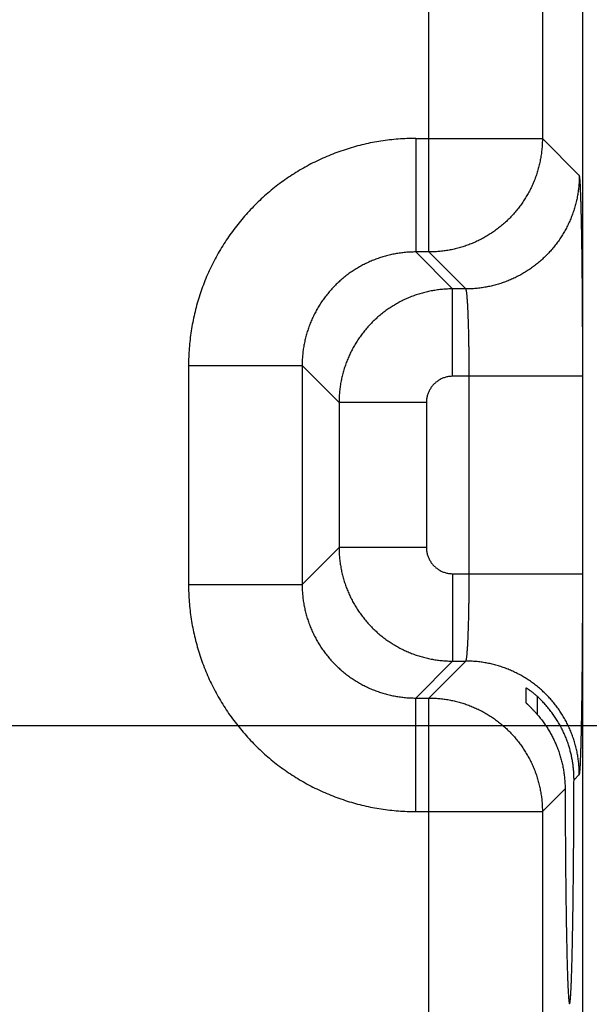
# Model space of a CAD drawing. Header units: inches. Extents: x 0 to 34, y 0 to 22.
# Tile 41 of 80: x 18.064 to 18.455, y 13.171 to 13.847. Entities that reach past the tile are written whole.
import ezdxf

# ---------------------------------------------------------------- set-up
doc = ezdxf.new("R2010")
doc.units = ezdxf.units.IN
doc.header["$LTSCALE"] = 1.87
doc.header["$MEASUREMENT"] = 0
doc.layers.get('0').update_dxf_attribs({"linetype": 'CONTINUOUS'})
doc.layers.add('DIMENSIONS', color=7, linetype='CONTINUOUS')
doc.styles.get("Standard").update_dxf_attribs({"font": 'txt', "width": 0.8})
doc.dimstyles.new('DIMSTYLE_1', dxfattribs={"dimtxt": 0.125, "dimasz": 0.18, "dimexe": 0.18, "dimexo": 0.0625, "dimgap": 0.09, "dimtad": 0, "dimtih": 1, "dimtoh": 1, "dimdec": 3, "dimzin": 4, "dimdsep": 46, "dimtxsty": 'STANDARD', "dimblk": '_FILLED', "dimblk1": '_FILLED', "dimblk2": '_FILLED', "dimcen": 0.09, "dimadec": 0, "dimazin": 0, "dimtp": 0.01, "dimtm": 0.01, "dimtfac": 1, "dimtdec": 3, "dimtofl": 0, "dimtmove": 0, "dimatfit": 3, "dimldrblk": '_FILLED', "dimfxl": 1, "dimtolj": 1, "dimtzin": 4, "dimarcsym": 0})

# ---------------------------------------------------------------- blocks, each defined once
blk = doc.blocks.new('*D7')
at = {"layer": 'DIMENSIONS', "color": 2, "linetype": 'CONTINUOUS'}
blk.add_line((17.71474, 13.36208), (19.28402, 13.36208), dxfattribs=at)
at = {"layer": 'DIMENSIONS', "color": 2, "linetype": 'CONTINUOUS', "width": 0.8}
for s, p in [('[', (19.97152, 13.29958)), (']', (20.57152, 13.29958)), ('3.529', (19.34652, 13.29958)), ('89.64', (20.07152, 13.29958))]:
    blk.add_text(s, height=0.125, dxfattribs=at).set_placement(p)
blk = doc.blocks.new('_FILLED')
at = {"color": 0, "linetype": 'BYBLOCK'}
blk.add_solid([(0, 0), (-1, 0.1736), (-1, -0.1736)], dxfattribs=at)
blk = doc.blocks.new('*D8')
at = {"layer": 'DIMENSIONS', "color": 2, "linetype": 'CONTINUOUS'}
blk.add_line((18.03939, 12.68508), (19.28381, 12.68508), dxfattribs=at)
at = {"layer": 'DIMENSIONS', "color": 2, "linetype": 'CONTINUOUS', "width": 0.8}
for s, p in [('[', (19.97131, 12.62258)), (']', (20.67131, 12.62258)), ('4.206', (19.34631, 12.62258)), ('106.83', (20.07131, 12.62258))]:
    blk.add_text(s, height=0.125, dxfattribs=at).set_placement(p)

msp = doc.modelspace()

# ---------------------------------------------------------------- linework, layer by layer
at = {"color": 7, "linetype": 'CONTINUOUS'}
for p, q in [((18.45096, 12.9164), (18.45096, 16.58677)), ((18.34516, 13.68723), (18.34516, 14.31094)), ((18.42314, 14.23295), (18.42314, 13.76521)), ((18.33613, 13.76521), (18.42314, 13.76521)), ((18.33613, 13.76521), (18.33613, 13.68723)), ((18.44851, 13.73985), (18.42314, 13.76521)), ((18.34516, 13.68723), (18.33613, 13.68723)), ((18.33613, 13.68723), (18.3615, 13.66186)), ((18.37053, 13.66186), (18.34516, 13.68723)), ((18.37053, 13.66186), (18.3615, 13.66186)), ((18.3615, 13.60187), (18.3615, 13.66186)), ((18.18016, 13.60924), (18.25814, 13.60924)), ((18.18016, 13.60924), (18.18016, 13.45893)), ((18.25814, 13.60924), (18.28351, 13.58387)), ((18.25814, 13.60924), (18.25814, 13.45893)), ((18.45088, 13.60187), (18.3615, 13.60187)), ((18.37289, 13.4663), (18.37289, 13.60187)), ((18.45088, 13.4663), (18.45088, 13.60187)), ((18.3435, 13.58387), (18.28351, 13.58387)), ((18.28351, 13.58387), (18.28351, 13.4843)), ((18.3435, 13.58387), (18.3435, 13.4843)), ((18.25814, 13.45893), (18.28351, 13.4843)), ((18.3435, 13.4843), (18.28351, 13.4843)), ((18.3615, 13.4663), (18.45088, 13.4663)), ((18.3615, 13.4663), (18.3615, 13.40631)), ((18.18016, 13.45893), (18.25814, 13.45893)), ((18.33613, 13.38094), (18.3615, 13.40631)), ((18.34516, 13.38094), (18.37053, 13.40631)), ((18.3615, 13.40631), (18.37053, 13.40631)), ((18.41192, 13.37769), (18.41192, 13.38798)), ((18.33613, 13.38094), (18.34516, 13.38094)), ((18.33613, 13.30295), (18.33613, 13.38094)), ((18.34516, 12.86623), (18.34516, 13.38094)), ((18.41966, 13.38201), (18.41966, 13.36964)), ((18.44486, 13.32466), (18.44851, 13.32832)), ((18.42314, 13.30295), (18.43875, 13.31855)), ((18.33613, 13.30295), (18.42314, 13.30295)), ((18.42314, 13.30295), (18.42314, 12.94421))]:
    msp.add_line(p, q, dxfattribs=at)
for points, knots in [([(18.33613, 13.76521), (18.33414, 13.76521), (18.33016, 13.76514), (18.32419, 13.76479), (18.31824, 13.76422), (18.31231, 13.76342), (18.30642, 13.7624), (18.30058, 13.76115), (18.29479, 13.75968), (18.28905, 13.75798), (18.28339, 13.75607), (18.2778, 13.75394), (18.2723, 13.7516), (18.26689, 13.74905), (18.26158, 13.74629), (18.25639, 13.74334), (18.25131, 13.74018), (18.24636, 13.73684), (18.24154, 13.73331), (18.23686, 13.7296), (18.23232, 13.7257), (18.22793, 13.72164), (18.22371, 13.71742), (18.21965, 13.71303), (18.21576, 13.70849), (18.21204, 13.70381), (18.20851, 13.69899), (18.20517, 13.69403), (18.20202, 13.68895), (18.19906, 13.68375), (18.19631, 13.67845), (18.19376, 13.67304), (18.19142, 13.66754), (18.18929, 13.66195), (18.18738, 13.65628), (18.18569, 13.65055), (18.18421, 13.64476), (18.18297, 13.63891), (18.18194, 13.63302), (18.18114, 13.6271), (18.18057, 13.62115), (18.18023, 13.6152), (18.18016, 13.61122), (18.18016, 13.60924)], [0, 0, 0, 0, 0.024385, 0.048782, 0.073183, 0.097584, 0.121978, 0.146366, 0.170753, 0.195142, 0.219541, 0.243952, 0.268362, 0.292759, 0.317145, 0.34153, 0.36592, 0.390311, 0.4147, 0.439087, 0.463472, 0.48786, 0.512255, 0.536655, 0.561049, 0.585432, 0.609818, 0.634218, 0.658621, 0.683012, 0.707393, 0.731782, 0.756188, 0.780599, 0.805004, 0.829401, 0.853789, 0.878175, 0.902566, 0.926961, 0.951343, 0.975695, 1, 1, 1, 1]), ([(18.42314, 13.76521), (18.42314, 13.76405), (18.42309, 13.76171), (18.42285, 13.75822), (18.42246, 13.75474), (18.42191, 13.75129), (18.42121, 13.74786), (18.42035, 13.74446), (18.41935, 13.74111), (18.41819, 13.7378), (18.41688, 13.73456), (18.41544, 13.73137), (18.41385, 13.72825), (18.41212, 13.7252), (18.41025, 13.72224), (18.40826, 13.71936), (18.40614, 13.71658), (18.40389, 13.71389), (18.40153, 13.71131), (18.39906, 13.70883), (18.39647, 13.70647), (18.39378, 13.70422), (18.391, 13.7021), (18.38812, 13.70011), (18.38516, 13.69825), (18.38211, 13.69652), (18.37899, 13.69493), (18.3758, 13.69348), (18.37256, 13.69218), (18.36925, 13.69102), (18.3659, 13.69001), (18.3625, 13.68916), (18.35907, 13.68846), (18.35562, 13.68791), (18.35214, 13.68752), (18.34865, 13.68728), (18.34632, 13.68723), (18.34516, 13.68723)], [0, 0, 0, 0, 0.028572, 0.057143, 0.085716, 0.114289, 0.142862, 0.171435, 0.200009, 0.228583, 0.257158, 0.285732, 0.314307, 0.342882, 0.371457, 0.400033, 0.428608, 0.457184, 0.485759, 0.514335, 0.542911, 0.571486, 0.600061, 0.628636, 0.65721, 0.685786, 0.714361, 0.742935, 0.771508, 0.80008, 0.828652, 0.857229, 0.885804, 0.914368, 0.942921, 0.971462, 1, 1, 1, 1]), ([(18.44851, 13.73985), (18.44851, 13.73868), (18.44846, 13.73635), (18.44822, 13.73285), (18.44783, 13.72938), (18.44728, 13.72592), (18.44658, 13.72249), (18.44572, 13.71909), (18.44472, 13.71574), (18.44356, 13.71244), (18.44226, 13.70919), (18.44081, 13.706), (18.43922, 13.70288), (18.43749, 13.69984), (18.43563, 13.69687), (18.43363, 13.694), (18.43151, 13.69121), (18.42927, 13.68852), (18.42691, 13.68594), (18.42443, 13.68347), (18.42185, 13.6811), (18.41916, 13.67886), (18.41637, 13.67674), (18.4135, 13.67474), (18.41053, 13.67288), (18.40749, 13.67115), (18.40437, 13.66956), (18.40118, 13.66812), (18.39793, 13.66681), (18.39463, 13.66566), (18.39128, 13.66465), (18.38788, 13.66379), (18.38445, 13.66309), (18.381, 13.66254), (18.37752, 13.66215), (18.37403, 13.66191), (18.37169, 13.66186), (18.37053, 13.66186)], [0, 0, 0, 0, 0.028569, 0.057138, 0.085708, 0.114278, 0.142849, 0.17142, 0.199991, 0.228563, 0.257135, 0.285707, 0.314279, 0.342852, 0.371424, 0.399997, 0.42857, 0.457143, 0.485716, 0.514289, 0.542862, 0.571435, 0.600008, 0.628581, 0.657153, 0.685725, 0.714297, 0.742869, 0.771441, 0.800012, 0.828583, 0.857153, 0.885723, 0.914293, 0.942862, 0.971431, 1, 1, 1, 1]), ([(18.45088, 13.60187), (18.45088, 13.60364), (18.45088, 13.6072), (18.45087, 13.61253), (18.45087, 13.61786), (18.45085, 13.62316), (18.45084, 13.62844), (18.45082, 13.63367), (18.45079, 13.63886), (18.45077, 13.64399), (18.45074, 13.64906), (18.4507, 13.65406), (18.45067, 13.65898), (18.45063, 13.66381), (18.45058, 13.66855), (18.45053, 13.67319), (18.45049, 13.67772), (18.45043, 13.68213), (18.45038, 13.68643), (18.45032, 13.6906), (18.45026, 13.69463), (18.45019, 13.69853), (18.45013, 13.70228), (18.45006, 13.70587), (18.44998, 13.70931), (18.44991, 13.71259), (18.44983, 13.7157), (18.44976, 13.71864), (18.44968, 13.7214), (18.4496, 13.72399), (18.44951, 13.72638), (18.44943, 13.72859), (18.44934, 13.73061), (18.44925, 13.73244), (18.44917, 13.73407), (18.44908, 13.7355), (18.44899, 13.73672), (18.4489, 13.73775), (18.44881, 13.73856), (18.44872, 13.73918), (18.44863, 13.73958), (18.44857, 13.73979), (18.44851, 13.73985)], [0, 0, 0, 0, 0.038639, 0.0773, 0.115898, 0.154348, 0.19257, 0.230494, 0.268073, 0.305267, 0.342015, 0.378249, 0.413904, 0.448929, 0.483272, 0.516885, 0.549721, 0.581733, 0.61287, 0.64308, 0.672317, 0.700542, 0.727716, 0.753794, 0.778732, 0.802491, 0.825039, 0.846347, 0.866381, 0.885106, 0.902493, 0.918521, 0.933173, 0.946421, 0.95824, 0.96861, 0.977521, 0.984966, 0.990934, 0.995418, 0.998422, 1, 1, 1, 1]), ([(18.33613, 13.68723), (18.33497, 13.68723), (18.33263, 13.68718), (18.32913, 13.68694), (18.32565, 13.68655), (18.32219, 13.686), (18.31875, 13.6853), (18.31536, 13.68444), (18.312, 13.68344), (18.30869, 13.68228), (18.30545, 13.68098), (18.30226, 13.67953), (18.29914, 13.67794), (18.2961, 13.67621), (18.29314, 13.67435), (18.29027, 13.67236), (18.28748, 13.67025), (18.2848, 13.66801), (18.28222, 13.66565), (18.27975, 13.66318), (18.27739, 13.66059), (18.27514, 13.65791), (18.27302, 13.65512), (18.27103, 13.65225), (18.26916, 13.64928), (18.26744, 13.64624), (18.26585, 13.64312), (18.2644, 13.63993), (18.26309, 13.63668), (18.26194, 13.63337), (18.26093, 13.63001), (18.26007, 13.62662), (18.25937, 13.62318), (18.25882, 13.61972), (18.25843, 13.61624), (18.2582, 13.61274), (18.25814, 13.61041), (18.25814, 13.60924)], [0, 0, 0, 0, 0.028597, 0.057199, 0.085802, 0.114402, 0.142998, 0.17159, 0.200176, 0.228755, 0.257326, 0.285887, 0.314437, 0.342976, 0.371504, 0.400026, 0.428546, 0.457068, 0.485595, 0.514129, 0.542671, 0.571222, 0.599782, 0.628349, 0.656921, 0.685497, 0.714075, 0.742656, 0.77124, 0.799827, 0.828415, 0.857005, 0.885598, 0.914193, 0.942793, 0.971395, 1, 1, 1, 1]), ([(18.3615, 13.66186), (18.36033, 13.66186), (18.358, 13.6618), (18.35451, 13.66157), (18.35103, 13.66117), (18.34757, 13.66063), (18.34414, 13.65992), (18.34074, 13.65907), (18.33739, 13.65806), (18.33408, 13.6569), (18.33083, 13.6556), (18.32764, 13.65415), (18.32453, 13.65256), (18.32148, 13.65083), (18.31852, 13.64897), (18.31565, 13.64697), (18.31286, 13.64485), (18.31018, 13.64261), (18.3076, 13.64025), (18.30512, 13.63778), (18.30276, 13.63519), (18.30052, 13.63251), (18.29839, 13.62972), (18.2964, 13.62684), (18.29454, 13.62388), (18.29281, 13.62083), (18.29122, 13.61771), (18.28977, 13.61452), (18.28846, 13.61127), (18.28731, 13.60797), (18.2863, 13.60461), (18.28545, 13.60122), (18.28474, 13.59779), (18.2842, 13.59433), (18.2838, 13.59086), (18.28357, 13.58737), (18.28351, 13.58503), (18.28351, 13.58387)], [0, 0, 0, 0, 0.028586, 0.057172, 0.085755, 0.114336, 0.142917, 0.1715, 0.20008, 0.228659, 0.257242, 0.285826, 0.3144, 0.342955, 0.371499, 0.400043, 0.428595, 0.457154, 0.485719, 0.514281, 0.542843, 0.571412, 0.599992, 0.628575, 0.657154, 0.685735, 0.714322, 0.74291, 0.77149, 0.800066, 0.828644, 0.857223, 0.885791, 0.914345, 0.942893, 0.971443, 1, 1, 1, 1]), ([(18.37289, 13.60187), (18.37289, 13.60284), (18.37289, 13.60477), (18.37288, 13.60768), (18.37287, 13.61056), (18.37285, 13.61343), (18.37282, 13.61627), (18.37279, 13.61907), (18.37276, 13.62184), (18.37271, 13.62456), (18.37267, 13.62723), (18.37262, 13.62983), (18.37256, 13.63237), (18.3725, 13.63484), (18.37243, 13.63723), (18.37236, 13.63954), (18.37228, 13.64175), (18.37221, 13.64388), (18.37212, 13.6459), (18.37203, 13.64782), (18.37194, 13.64964), (18.37185, 13.65134), (18.37175, 13.65292), (18.37165, 13.65439), (18.37155, 13.65573), (18.37144, 13.65695), (18.37133, 13.65803), (18.37122, 13.65898), (18.37111, 13.6598), (18.371, 13.66048), (18.37089, 13.66103), (18.37078, 13.66143), (18.37067, 13.6617), (18.37058, 13.66183), (18.37053, 13.66186)], [0, 0, 0, 0, 0.048389, 0.096657, 0.144691, 0.192381, 0.23962, 0.286302, 0.33232, 0.37757, 0.421943, 0.465325, 0.507605, 0.548675, 0.588436, 0.62681, 0.663723, 0.699086, 0.732815, 0.764822, 0.795029, 0.823375, 0.849802, 0.874244, 0.896638, 0.916927, 0.935064, 0.95101, 0.964734, 0.976214, 0.985439, 0.992415, 0.997194, 1, 1, 1, 1]), ([(18.3615, 13.60187), (18.36111, 13.60187), (18.36033, 13.60184), (18.35917, 13.60173), (18.35801, 13.60154), (18.35686, 13.60127), (18.35573, 13.60093), (18.35462, 13.60051), (18.35355, 13.60003), (18.35251, 13.59947), (18.3515, 13.59885), (18.35054, 13.59816), (18.34963, 13.59741), (18.34877, 13.59661), (18.34796, 13.59574), (18.34721, 13.59483), (18.34653, 13.59387), (18.3459, 13.59287), (18.34535, 13.59183), (18.34486, 13.59075), (18.34444, 13.58965), (18.3441, 13.58852), (18.34383, 13.58737), (18.34364, 13.5862), (18.34353, 13.58504), (18.3435, 13.58426), (18.3435, 13.58387)], [0, 0, 0, 0, 0.041209, 0.082654, 0.124271, 0.165999, 0.207783, 0.249565, 0.291302, 0.333007, 0.374707, 0.416423, 0.458157, 0.499901, 0.541649, 0.583392, 0.625119, 0.666826, 0.70854, 0.750291, 0.792097, 0.833909, 0.875666, 0.917308, 0.958775, 1, 1, 1, 1]), ([(18.28351, 13.4843), (18.28351, 13.48313), (18.28357, 13.48079), (18.2838, 13.4773), (18.2842, 13.47382), (18.28475, 13.47036), (18.28545, 13.46693), (18.28631, 13.46354), (18.28731, 13.46018), (18.28847, 13.45688), (18.28978, 13.45363), (18.29123, 13.45044), (18.29282, 13.44732), (18.29454, 13.44428), (18.2964, 13.44132), (18.2984, 13.43844), (18.30052, 13.43566), (18.30276, 13.43297), (18.30512, 13.43039), (18.3076, 13.42791), (18.31018, 13.42555), (18.31287, 13.42331), (18.31565, 13.42119), (18.31853, 13.41919), (18.32149, 13.41733), (18.32454, 13.4156), (18.32766, 13.41401), (18.33085, 13.41256), (18.3341, 13.41126), (18.3374, 13.4101), (18.34076, 13.4091), (18.34415, 13.40824), (18.34758, 13.40754), (18.35104, 13.40699), (18.35451, 13.4066), (18.358, 13.40636), (18.36034, 13.40631), (18.3615, 13.40631)], [0, 0, 0, 0, 0.028586, 0.057172, 0.085755, 0.114336, 0.142917, 0.1715, 0.20008, 0.228659, 0.257242, 0.285826, 0.3144, 0.342955, 0.371499, 0.400043, 0.428595, 0.457154, 0.485719, 0.514281, 0.542843, 0.571412, 0.599992, 0.628575, 0.657154, 0.685735, 0.714322, 0.74291, 0.77149, 0.800066, 0.828644, 0.857223, 0.885791, 0.914345, 0.942893, 0.971443, 1, 1, 1, 1]), ([(18.3435, 13.4843), (18.3435, 13.48391), (18.34353, 13.48313), (18.34364, 13.48196), (18.34383, 13.4808), (18.3441, 13.47965), (18.34444, 13.47852), (18.34486, 13.47742), (18.34534, 13.47634), (18.3459, 13.4753), (18.34652, 13.4743), (18.34721, 13.47334), (18.34796, 13.47242), (18.34876, 13.47156), (18.34963, 13.47076), (18.35054, 13.47001), (18.3515, 13.46932), (18.3525, 13.4687), (18.35354, 13.46814), (18.35462, 13.46765), (18.35572, 13.46724), (18.35686, 13.4669), (18.35801, 13.46663), (18.35917, 13.46644), (18.36033, 13.46632), (18.36111, 13.4663), (18.3615, 13.4663)], [0, 0, 0, 0, 0.041209, 0.082654, 0.124271, 0.165999, 0.207783, 0.249565, 0.291302, 0.333007, 0.374707, 0.416423, 0.458157, 0.499901, 0.541649, 0.583392, 0.625119, 0.666826, 0.70854, 0.750291, 0.792097, 0.833909, 0.875666, 0.917308, 0.958775, 1, 1, 1, 1]), ([(18.37053, 13.40631), (18.37058, 13.40633), (18.37067, 13.40646), (18.37078, 13.40673), (18.37089, 13.40714), (18.371, 13.40768), (18.37111, 13.40836), (18.37122, 13.40918), (18.37133, 13.41013), (18.37144, 13.41122), (18.37155, 13.41243), (18.37165, 13.41378), (18.37175, 13.41524), (18.37185, 13.41683), (18.37194, 13.41853), (18.37203, 13.42034), (18.37212, 13.42226), (18.37221, 13.42429), (18.37228, 13.42641), (18.37236, 13.42863), (18.37243, 13.43094), (18.3725, 13.43332), (18.37256, 13.43579), (18.37262, 13.43833), (18.37267, 13.44094), (18.37271, 13.44361), (18.37276, 13.44633), (18.37279, 13.44909), (18.37282, 13.4519), (18.37285, 13.45474), (18.37287, 13.4576), (18.37288, 13.46049), (18.37289, 13.46339), (18.37289, 13.46533), (18.37289, 13.4663)], [0, 0, 0, 0, 0.002806, 0.007585, 0.014561, 0.023786, 0.035266, 0.04899, 0.064936, 0.083073, 0.103362, 0.125756, 0.150198, 0.176625, 0.204971, 0.235178, 0.267186, 0.300914, 0.336277, 0.37319, 0.411564, 0.451325, 0.492395, 0.534675, 0.578057, 0.62243, 0.66768, 0.713698, 0.76038, 0.807619, 0.855309, 0.903343, 0.951611, 1, 1, 1, 1]), ([(18.44851, 13.32832), (18.44857, 13.32837), (18.44863, 13.32858), (18.44872, 13.32898), (18.44881, 13.3296), (18.4489, 13.33042), (18.44899, 13.33144), (18.44908, 13.33267), (18.44917, 13.3341), (18.44925, 13.33573), (18.44934, 13.33755), (18.44943, 13.33957), (18.44951, 13.34178), (18.4496, 13.34418), (18.44968, 13.34676), (18.44976, 13.34952), (18.44983, 13.35246), (18.44991, 13.35557), (18.44998, 13.35885), (18.45006, 13.36229), (18.45013, 13.36589), (18.45019, 13.36964), (18.45026, 13.37353), (18.45032, 13.37757), (18.45038, 13.38173), (18.45043, 13.38603), (18.45049, 13.39045), (18.45053, 13.39498), (18.45058, 13.39962), (18.45063, 13.40435), (18.45067, 13.40919), (18.4507, 13.41411), (18.45074, 13.41911), (18.45077, 13.42418), (18.45079, 13.42931), (18.45082, 13.43449), (18.45084, 13.43973), (18.45085, 13.445), (18.45087, 13.45031), (18.45087, 13.45563), (18.45088, 13.46096), (18.45088, 13.46452), (18.45088, 13.4663)], [0, 0, 0, 0, 0.001578, 0.004582, 0.009066, 0.015034, 0.022479, 0.03139, 0.04176, 0.053579, 0.066827, 0.081479, 0.097507, 0.114894, 0.133619, 0.153653, 0.174961, 0.197509, 0.221268, 0.246206, 0.272284, 0.299458, 0.327683, 0.35692, 0.38713, 0.418267, 0.450279, 0.483115, 0.516728, 0.551071, 0.586096, 0.621751, 0.657985, 0.694733, 0.731926, 0.769506, 0.80743, 0.845652, 0.884102, 0.9227, 0.961361, 1, 1, 1, 1]), ([(18.18016, 13.45893), (18.18016, 13.45694), (18.18023, 13.45295), (18.18058, 13.44698), (18.18115, 13.44103), (18.18195, 13.43511), (18.18297, 13.42922), (18.18422, 13.42337), (18.1857, 13.41758), (18.18739, 13.41185), (18.1893, 13.40618), (18.19143, 13.40059), (18.19377, 13.39509), (18.19632, 13.38968), (18.19908, 13.38438), (18.20203, 13.37918), (18.20519, 13.37411), (18.20853, 13.36915), (18.21206, 13.36433), (18.21578, 13.35965), (18.21967, 13.35511), (18.22373, 13.35073), (18.22796, 13.3465), (18.23234, 13.34244), (18.23688, 13.33855), (18.24156, 13.33484), (18.24639, 13.33131), (18.25134, 13.32796), (18.25642, 13.32481), (18.26162, 13.32185), (18.26692, 13.3191), (18.27233, 13.31655), (18.27783, 13.31421), (18.28342, 13.31209), (18.28909, 13.31017), (18.29482, 13.30848), (18.30061, 13.30701), (18.30646, 13.30576), (18.31235, 13.30474), (18.31827, 13.30394), (18.32422, 13.30337), (18.33017, 13.30303), (18.33415, 13.30295), (18.33613, 13.30295)], [0, 0, 0, 0, 0.024385, 0.048782, 0.073183, 0.097584, 0.121978, 0.146366, 0.170753, 0.195142, 0.219541, 0.243952, 0.268362, 0.292759, 0.317145, 0.34153, 0.36592, 0.390311, 0.4147, 0.439087, 0.463472, 0.48786, 0.512255, 0.536655, 0.561049, 0.585432, 0.609818, 0.634218, 0.658621, 0.683012, 0.707393, 0.731782, 0.756188, 0.780599, 0.805004, 0.829401, 0.853789, 0.878175, 0.902566, 0.926961, 0.951343, 0.975695, 1, 1, 1, 1]), ([(18.25814, 13.45893), (18.25814, 13.45776), (18.2582, 13.45542), (18.25843, 13.45193), (18.25882, 13.44844), (18.25937, 13.44498), (18.26007, 13.44155), (18.26093, 13.43815), (18.26194, 13.43479), (18.26309, 13.43149), (18.2644, 13.42824), (18.26584, 13.42505), (18.26743, 13.42193), (18.26916, 13.41889), (18.27102, 13.41593), (18.27301, 13.41306), (18.27513, 13.41028), (18.27737, 13.40759), (18.27972, 13.40501), (18.2822, 13.40254), (18.28478, 13.40018), (18.28746, 13.39794), (18.29025, 13.39582), (18.29312, 13.39382), (18.29609, 13.39196), (18.29913, 13.39023), (18.30225, 13.38864), (18.30544, 13.38719), (18.30869, 13.38589), (18.312, 13.38473), (18.31536, 13.38372), (18.31875, 13.38287), (18.32219, 13.38216), (18.32565, 13.38162), (18.32913, 13.38123), (18.33263, 13.38099), (18.33496, 13.38094), (18.33613, 13.38094)], [0, 0, 0, 0, 0.028597, 0.057199, 0.085802, 0.114402, 0.142998, 0.17159, 0.200176, 0.228755, 0.257326, 0.285887, 0.314437, 0.342976, 0.371504, 0.400026, 0.428546, 0.457068, 0.485595, 0.514129, 0.542671, 0.571222, 0.599782, 0.628349, 0.656921, 0.685497, 0.714075, 0.742656, 0.77124, 0.799827, 0.828415, 0.857005, 0.885598, 0.914193, 0.942793, 0.971395, 1, 1, 1, 1]), ([(18.44851, 13.32832), (18.44851, 13.32949), (18.44846, 13.33182), (18.44822, 13.33531), (18.44783, 13.33879), (18.44728, 13.34225), (18.44658, 13.34568), (18.44572, 13.34907), (18.44472, 13.35242), (18.44356, 13.35573), (18.44226, 13.35898), (18.44081, 13.36216), (18.43922, 13.36528), (18.43749, 13.36833), (18.43563, 13.37129), (18.43363, 13.37417), (18.43151, 13.37695), (18.42927, 13.37964), (18.42691, 13.38222), (18.42443, 13.3847), (18.42185, 13.38706), (18.41916, 13.38931), (18.41637, 13.39143), (18.4135, 13.39342), (18.41053, 13.39528), (18.40749, 13.39701), (18.40437, 13.3986), (18.40118, 13.40005), (18.39793, 13.40135), (18.39463, 13.40251), (18.39128, 13.40352), (18.38788, 13.40437), (18.38445, 13.40508), (18.381, 13.40563), (18.37752, 13.40602), (18.37403, 13.40625), (18.37169, 13.40631), (18.37053, 13.40631)], [0, 0, 0, 0, 0.028569, 0.057138, 0.085708, 0.114278, 0.142849, 0.17142, 0.199991, 0.228563, 0.257135, 0.285707, 0.314279, 0.342852, 0.371424, 0.399997, 0.42857, 0.457143, 0.485716, 0.514289, 0.542862, 0.571435, 0.600008, 0.628581, 0.657153, 0.685725, 0.714297, 0.742869, 0.771441, 0.800012, 0.828583, 0.857153, 0.885723, 0.914293, 0.942862, 0.971431, 1, 1, 1, 1]), ([(18.41192, 13.38798), (18.41192, 13.38799), (18.41196, 13.38798), (18.41201, 13.38796), (18.41212, 13.3879), (18.41226, 13.38781), (18.41246, 13.38769), (18.41269, 13.38754), (18.41298, 13.38734), (18.41331, 13.38712), (18.41369, 13.38685), (18.41412, 13.38655), (18.41459, 13.3862), (18.4151, 13.38581), (18.41566, 13.38538), (18.41626, 13.38491), (18.41689, 13.3844), (18.41755, 13.38385), (18.41824, 13.38327), (18.41894, 13.38265), (18.41942, 13.38222), (18.41966, 13.38201)], [0, 0, 0, 0, 0.002043, 0.00875, 0.020651, 0.03802, 0.061038, 0.089911, 0.124836, 0.165853, 0.213151, 0.266678, 0.326458, 0.392405, 0.464281, 0.541949, 0.624938, 0.712925, 0.805157, 0.901098, 1, 1, 1, 1]), ([(18.34516, 13.38094), (18.34632, 13.38094), (18.34866, 13.38089), (18.35215, 13.38065), (18.35563, 13.38026), (18.35909, 13.37971), (18.36251, 13.379), (18.36591, 13.37815), (18.36926, 13.37714), (18.37257, 13.37598), (18.37582, 13.37468), (18.379, 13.37323), (18.38212, 13.37164), (18.38517, 13.36991), (18.38813, 13.36805), (18.39101, 13.36605), (18.39379, 13.36393), (18.39648, 13.36169), (18.39907, 13.35933), (18.40154, 13.35685), (18.4039, 13.35427), (18.40615, 13.35158), (18.40827, 13.34879), (18.41026, 13.34592), (18.41212, 13.34295), (18.41385, 13.33991), (18.41544, 13.33679), (18.41689, 13.3336), (18.41819, 13.33035), (18.41935, 13.32705), (18.42036, 13.32369), (18.42121, 13.3203), (18.42192, 13.31687), (18.42246, 13.31341), (18.42286, 13.30994), (18.42309, 13.30645), (18.42314, 13.30412), (18.42314, 13.30295)], [0, 0, 0, 0, 0.028572, 0.057143, 0.085716, 0.114289, 0.142862, 0.171435, 0.200009, 0.228583, 0.257158, 0.285732, 0.314307, 0.342882, 0.371457, 0.400033, 0.428608, 0.457184, 0.485759, 0.514335, 0.542911, 0.571486, 0.600061, 0.628636, 0.65721, 0.685786, 0.714361, 0.742935, 0.771508, 0.80008, 0.828652, 0.857229, 0.885804, 0.914368, 0.942921, 0.971462, 1, 1, 1, 1]), ([(18.44129, 13.34808), (18.44097, 13.34913), (18.44026, 13.35121), (18.43907, 13.35429), (18.43775, 13.35733), (18.43628, 13.36033), (18.43467, 13.36329), (18.43293, 13.36618), (18.43105, 13.36902), (18.42903, 13.37179), (18.42688, 13.37448), (18.4246, 13.37709), (18.4222, 13.37961), (18.42052, 13.38122), (18.41966, 13.38201)], [0, 0, 0, 0, 0.080698, 0.161826, 0.243355, 0.325392, 0.407915, 0.490983, 0.574605, 0.658738, 0.743414, 0.828521, 0.914076, 1, 1, 1, 1]), ([(18.41966, 13.36964), (18.41942, 13.36992), (18.41895, 13.37045), (18.41825, 13.37123), (18.41757, 13.37197), (18.41693, 13.37267), (18.41631, 13.37331), (18.41572, 13.37391), (18.41518, 13.37446), (18.41468, 13.37496), (18.41422, 13.37542), (18.4138, 13.37582), (18.41343, 13.37618), (18.4131, 13.3765), (18.41281, 13.37678), (18.41257, 13.37701), (18.41237, 13.37721), (18.4122, 13.37737), (18.41208, 13.37749), (18.41199, 13.37758), (18.41195, 13.37764), (18.41192, 13.37768), (18.41192, 13.37769)], [0, 0, 0, 0, 0.097524, 0.191499, 0.281267, 0.366347, 0.446668, 0.521729, 0.591081, 0.654627, 0.712528, 0.764678, 0.811089, 0.851952, 0.887421, 0.917591, 0.942698, 0.962933, 0.978567, 0.989791, 0.99685, 1, 1, 1, 1]), ([(18.41966, 13.36964), (18.42036, 13.36883), (18.42173, 13.36717), (18.42368, 13.36461), (18.42551, 13.36199), (18.42722, 13.3593), (18.42882, 13.35657), (18.4303, 13.35378), (18.43166, 13.35096), (18.43249, 13.34904), (18.43288, 13.34808)], [0, 0, 0, 0, 0.127219, 0.253841, 0.379779, 0.505138, 0.629854, 0.753882, 0.877304, 1, 1, 1, 1]), ([(18.43288, 13.34808), (18.43331, 13.34703), (18.43412, 13.34492), (18.4352, 13.3417), (18.43614, 13.33845), (18.43693, 13.33518), (18.43759, 13.33189), (18.4381, 13.32857), (18.43846, 13.32524), (18.43869, 13.3219), (18.43874, 13.31967), (18.43875, 13.31855)], [0, 0, 0, 0, 0.112456, 0.224401, 0.335824, 0.446881, 0.557725, 0.668326, 0.778834, 0.889403, 1, 1, 1, 1]), ([(18.44486, 13.32466), (18.44486, 13.32566), (18.44483, 13.32764), (18.44466, 13.3306), (18.44439, 13.33356), (18.444, 13.3365), (18.4435, 13.33943), (18.44288, 13.34233), (18.44215, 13.34522), (18.44159, 13.34713), (18.44129, 13.34808)], [0, 0, 0, 0, 0.125074, 0.249956, 0.374653, 0.499371, 0.624165, 0.749095, 0.874369, 1, 1, 1, 1]), ([(18.44179, 13.17096), (18.44181, 13.17096), (18.44192, 13.17097), (18.44198, 13.17132), (18.44211, 13.17175), (18.44221, 13.17252), (18.44232, 13.17348), (18.44243, 13.17471), (18.44254, 13.17617), (18.44265, 13.17788), (18.44276, 13.17982), (18.44287, 13.182), (18.44298, 13.18441), (18.44308, 13.18705), (18.44319, 13.18991), (18.44329, 13.193), (18.44339, 13.1963), (18.44349, 13.19982), (18.44358, 13.20354), (18.44368, 13.20746), (18.44377, 13.21158), (18.44385, 13.21589), (18.44394, 13.22039), (18.44402, 13.22506), (18.4441, 13.22991), (18.44417, 13.23492), (18.44425, 13.24009), (18.44431, 13.24541), (18.44438, 13.25087), (18.44444, 13.25647), (18.4445, 13.2622), (18.44455, 13.26804), (18.4446, 13.274), (18.44465, 13.28007), (18.44469, 13.28622), (18.44473, 13.29247), (18.44476, 13.29879), (18.44479, 13.30518), (18.44482, 13.31163), (18.44484, 13.31813), (18.44485, 13.32248), (18.44486, 13.32466)], [0, 0, 0, 0, 0.000352, 0.00208, 0.005331, 0.010155, 0.016561, 0.024544, 0.034098, 0.04521, 0.057865, 0.072049, 0.087737, 0.104915, 0.123552, 0.143627, 0.165112, 0.187971, 0.212183, 0.237701, 0.264502, 0.29254, 0.321778, 0.352181, 0.383693, 0.416288, 0.449902, 0.484503, 0.520035, 0.556447, 0.593698, 0.631719, 0.670477, 0.7099, 0.749945, 0.790554, 0.83166, 0.873224, 0.915166, 0.95745, 1, 1, 1, 1]), ([(18.43875, 13.31855), (18.43875, 13.31638), (18.43877, 13.31206), (18.43879, 13.30561), (18.43882, 13.29921), (18.43886, 13.29288), (18.43889, 13.28664), (18.43894, 13.28047), (18.43898, 13.2744), (18.43903, 13.26844), (18.43909, 13.26258), (18.43914, 13.25685), (18.4392, 13.25124), (18.43927, 13.24577), (18.43934, 13.24044), (18.43941, 13.23526), (18.43948, 13.23023), (18.43956, 13.22538), (18.43964, 13.22069), (18.43973, 13.21618), (18.43982, 13.21186), (18.43991, 13.20773), (18.44, 13.20379), (18.44009, 13.20006), (18.44019, 13.19653), (18.44029, 13.19321), (18.44039, 13.19011), (18.4405, 13.18723), (18.4406, 13.18458), (18.44071, 13.18215), (18.44082, 13.17996), (18.44093, 13.178), (18.44104, 13.17628), (18.44115, 13.1748), (18.44126, 13.17356), (18.44138, 13.17257), (18.44147, 13.1718), (18.44161, 13.17134), (18.44165, 13.17099), (18.44177, 13.17096), (18.44179, 13.17096)], [0, 0, 0, 0, 0.044049, 0.087764, 0.131066, 0.173917, 0.216236, 0.257982, 0.299086, 0.339489, 0.379147, 0.417986, 0.455972, 0.493034, 0.529133, 0.564214, 0.598222, 0.631124, 0.662856, 0.69339, 0.722673, 0.750668, 0.777338, 0.802637, 0.826543, 0.849009, 0.870015, 0.889525, 0.907513, 0.923958, 0.93883, 0.952118, 0.963796, 0.973853, 0.982277, 0.989056, 0.994189, 0.997682, 0.999582, 1, 1, 1, 1])]:
    msp.add_open_spline(points, degree=3, knots=knots, dxfattribs=at)

# ---------------------------------------------------------------- dimensions: what is measured, and where the dimension line sits
at = {"layer": 'DIMENSIONS', "color": 2, "linetype": 'CONTINUOUS'}
for feature_location, offset, origin, picture, middle in [((17.71474, 13.36208), (1.56927, 0), (17.65224, 16.89108), '*D7', (20.00902, 13.36208)), ((18.03939, 12.68508), (1.24442, 0), (17.97689, 16.89108), '*D8', (20.05881, 12.68508))]:
    dim = msp.add_ordinate_dim(feature_location=feature_location, offset=offset, dtype=0, origin=origin, dimstyle='DIMSTYLE_1', dxfattribs=at)
    dim.commit()
    dim.dimension.update_dxf_attribs({"geometry": picture, "text_midpoint": middle})

doc.saveas('drawing.dxf')
